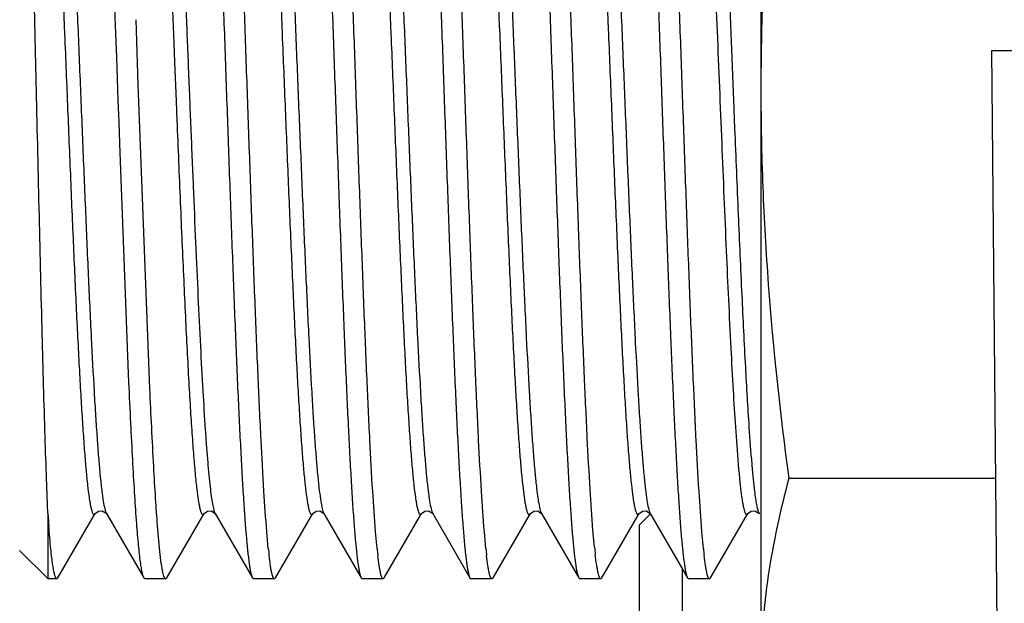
# Model space of a CAD drawing. Header units: inches. Extents: x 0 to 22, y 0 to 17.
# Tile 30 of 37: x 8.733 to 8.985, y 13.532 to 13.681. Entities that reach past the tile are written whole.
import ezdxf

# ---------------------------------------------------------------- set-up
doc = ezdxf.new("R2010")
doc.units = ezdxf.units.IN
doc.header["$LTSCALE"] = 1.21
doc.header["$MEASUREMENT"] = 0
doc.layers.get('0').update_dxf_attribs({"linetype": 'CONTINUOUS'})
doc.layers.add('DIMENSIONS', color=7, linetype='CONTINUOUS')
doc.styles.get("Standard").update_dxf_attribs({"font": 'txt', "width": 0.8})
doc.dimstyles.new('DIMSTYLE_2', dxfattribs={"dimtxt": 0.125, "dimasz": 0.18, "dimexe": 0.18, "dimexo": 0.0625, "dimgap": 0.09, "dimtad": 0, "dimtih": 1, "dimtoh": 1, "dimdec": 3, "dimzin": 4, "dimdsep": 46, "dimtxsty": 'STANDARD', "dimblk": '_FILLED', "dimblk1": '_FILLED', "dimblk2": '_FILLED', "dimcen": 0.09, "dimadec": 0, "dimazin": 0, "dimtp": 0.01, "dimtm": 0.01, "dimtfac": 1, "dimtdec": 3, "dimtofl": 0, "dimtmove": 0, "dimatfit": 3, "dimldrblk": '_FILLED', "dimfxl": 1, "dimtolj": 1, "dimtzin": 4, "dimarcsym": 0})

# ---------------------------------------------------------------- blocks, each defined once
blk = doc.blocks.new('_FILLED')
at = {"color": 0, "linetype": 'BYBLOCK'}
blk.add_solid([(0, 0), (-1, 0.1736111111), (-1, -0.1736111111)], dxfattribs=at)
blk = doc.blocks.new('*D22')
at = {"layer": 'DIMENSIONS', "color": 2, "linetype": 'CONTINUOUS'}
for p, q in [((7.636400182, 14.0692803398), (7.636400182, 14.4292803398)), ((8.942042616, 14.0692803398), (7.511400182, 14.0692803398)), ((8.942042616, 13.2932803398), (7.511400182, 13.2932803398)), ((7.636400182, 13.2932803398), (7.636400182, 12.9332803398))]:
    blk.add_line(p, q, dxfattribs=at)
at = {"layer": 'DIMENSIONS', "color": 2, "linetype": 'CONTINUOUS', "xscale": 0.18, "yscale": 0.18, "zscale": 0.18}
for p, rotation in [((7.636400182, 14.0692803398), 270), ((7.636400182, 13.2932803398), 90)]:
    blk.add_blockref('_FILLED', p, dxfattribs=dict(at, rotation=rotation))
at = {"layer": 'DIMENSIONS', "color": 2, "linetype": 'CONTINUOUS', "insert": (7.636400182, 13.7437803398), "char_height": 0.125, "width": 1.225, "attachment_point": 2, "line_spacing_factor": 0.9}
blk.add_mtext('.776{\\Ftxt.shx;\\W1.000000;\\H0.125000; }[19.71]', dxfattribs=at)

msp = doc.modelspace()

# ---------------------------------------------------------------- linework, layer by layer
at = {"color": 6, "linetype": 'CONTINUOUS'}
for p, q in [((8.922400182, 13.7851611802), (8.922400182, 13.4912803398)), ((8.9295299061, 13.5639760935), (8.9823540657, 13.5639760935)), ((8.891400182, 13.5520834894), (8.8942174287, 13.554900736)), ((8.891400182, 13.5015834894), (8.891400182, 13.5520834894)), ((8.902400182, 13.5015834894), (8.902400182, 13.5407123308))]:
    msp.add_line(p, q, dxfattribs=at)
at = {"color": 7, "linetype": 'CONTINUOUS'}
for p, q in [((8.7630643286, 13.6756029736), (8.7628678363, 13.6811191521)), ((8.76345734, 13.6645077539), (8.7630643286, 13.6756029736)), ((8.9845433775, 13.3131058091), (8.981400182, 13.6732803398)), ((8.981400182, 13.6732803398), (12.981400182, 13.6732803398)), ((8.7578564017, 13.671567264), (8.758051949, 13.6660426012)), ((8.758051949, 13.6660426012), (8.7582473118, 13.6605177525)), ((8.7638501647, 13.6534080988), (8.76345734, 13.6645077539)), ((8.7582473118, 13.6605177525), (8.7584428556, 13.6549931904)), ((8.7584428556, 13.6549931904), (8.758638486, 13.6494824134)), ((8.7664042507, 13.5869429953), (8.7638501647, 13.6534080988)), ((8.758638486, 13.6494824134), (8.7609847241, 13.5884842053)), ((8.740400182, 13.5382803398), (8.740400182, 13.5544505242)), ((8.7429435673, 13.5385140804), (8.7524617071, 13.5549645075)), ((8.7524617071, 13.5549645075), (8.7524773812, 13.5549922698)), ((8.75426585, 13.5556527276), (8.7552335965, 13.555065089)), ((8.7552335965, 13.555065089), (8.7553197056, 13.5549374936)), ((8.7553036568, 13.5549645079), (8.7553197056, 13.5549374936)), ((8.7553036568, 13.5549645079), (8.7648217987, 13.5385140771)), ((8.7707135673, 13.5385140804), (8.7802317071, 13.5549645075)), ((8.7802317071, 13.5549645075), (8.7802473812, 13.5549922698)), ((8.78203585, 13.5556527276), (8.7830035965, 13.555065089)), ((8.7830035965, 13.555065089), (8.7830897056, 13.5549374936)), ((8.7830736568, 13.5549645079), (8.7830897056, 13.5549374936)), ((8.7830736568, 13.5549645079), (8.7925917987, 13.5385140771)), ((8.7984835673, 13.5385140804), (8.8080017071, 13.5549645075)), ((8.8080017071, 13.5549645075), (8.8080173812, 13.5549922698)), ((8.80980585, 13.5556527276), (8.8107735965, 13.555065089)), ((8.8107735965, 13.555065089), (8.8108597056, 13.5549374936)), ((8.8108436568, 13.5549645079), (8.8108597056, 13.5549374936)), ((8.8108436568, 13.5549645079), (8.8203617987, 13.5385140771)), ((8.8262535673, 13.5385140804), (8.8357717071, 13.5549645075)), ((8.8357717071, 13.5549645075), (8.8357873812, 13.5549922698)), ((8.83757585, 13.5556527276), (8.8385435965, 13.555065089)), ((8.8385435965, 13.555065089), (8.8386297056, 13.5549374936)), ((8.8386136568, 13.5549645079), (8.8386297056, 13.5549374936)), ((8.8386136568, 13.5549645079), (8.8481317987, 13.5385140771)), ((8.8540235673, 13.5385140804), (8.8635417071, 13.5549645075)), ((8.8635417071, 13.5549645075), (8.8635573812, 13.5549922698)), ((8.86534585, 13.5556527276), (8.8663135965, 13.555065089)), ((8.8663135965, 13.555065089), (8.8663997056, 13.5549374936)), ((8.8663836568, 13.5549645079), (8.8663997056, 13.5549374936)), ((8.8663836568, 13.5549645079), (8.8759017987, 13.5385140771)), ((8.8817935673, 13.5385140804), (8.8913117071, 13.5549645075)), ((8.8913117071, 13.5549645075), (8.8913273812, 13.5549922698)), ((8.89311585, 13.5556527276), (8.8940835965, 13.555065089)), ((8.8940835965, 13.555065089), (8.8941697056, 13.5549374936)), ((8.8941536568, 13.5549645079), (8.9036717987, 13.5385140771)), ((8.8941536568, 13.5549645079), (8.8941697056, 13.5549374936)), ((8.9095635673, 13.5385140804), (8.9190817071, 13.5549645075)), ((8.9190817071, 13.5549645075), (8.9190973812, 13.5549922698)), ((8.92088585, 13.5556527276), (8.9218535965, 13.555065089)), ((8.9218535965, 13.555065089), (8.9219397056, 13.5549374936)), ((8.9219236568, 13.5549645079), (8.9219397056, 13.5549374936)), ((8.7689580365, 13.5452718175), (8.7683686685, 13.551799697)), ((8.796647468, 13.5460427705), (8.7962565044, 13.5503319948)), ((8.8244175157, 13.5460423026), (8.824026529, 13.550331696)), ((8.8521874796, 13.5460426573), (8.8517965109, 13.550331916)), ((8.8799273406, 13.5463410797), (8.8795345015, 13.5507227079)), ((8.9077275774, 13.546041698), (8.907336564, 13.5503312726)), ((8.73311742, 13.5455631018), (8.740400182, 13.5382803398)), ((8.7426732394, 13.5382803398), (8.740400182, 13.5382803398)), ((8.7429435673, 13.5385140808), (8.7426732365, 13.5382803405)), ((8.7648217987, 13.5385140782), (8.765092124, 13.5382803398)), ((8.7704432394, 13.5382803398), (8.7650921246, 13.5382803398)), ((8.7707135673, 13.5385140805), (8.770443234, 13.538280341)), ((8.7925917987, 13.5385140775), (8.7928621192, 13.538280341)), ((8.7982132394, 13.5382803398), (8.7928621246, 13.5382803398)), ((8.7984835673, 13.5385140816), (8.7982132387, 13.5382803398)), ((8.8203617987, 13.5385140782), (8.8206321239, 13.5382803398)), ((8.8259832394, 13.5382803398), (8.8206321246, 13.5382803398)), ((8.8262535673, 13.5385140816), (8.8259832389, 13.5382803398)), ((8.8481317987, 13.5385140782), (8.8484021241, 13.5382803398)), ((8.8537532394, 13.5382803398), (8.8484021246, 13.5382803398)), ((8.8540235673, 13.5385140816), (8.8537532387, 13.5382803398)), ((8.8759017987, 13.5385140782), (8.8761721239, 13.5382803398)), ((8.8815232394, 13.5382803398), (8.8761721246, 13.5382803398)), ((8.8817935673, 13.5385140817), (8.8815232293, 13.53828034)), ((8.9036717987, 13.5385140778), (8.9039421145, 13.53828034)), ((8.9092932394, 13.5382803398), (8.9039421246, 13.5382803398)), ((8.9095635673, 13.5385140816), (8.9092932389, 13.5382803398))]:
    msp.add_line(p, q, dxfattribs=at)
at = {"color": 9, "linetype": 'CONTINUOUS'}
for p, q in [((8.7724931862, 13.6751706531), (8.7726947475, 13.6702377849)), ((8.7726947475, 13.6702377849), (8.7730978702, 13.6603389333)), ((8.7730978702, 13.6603389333), (8.7732994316, 13.655393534)), ((8.9154950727, 13.6582986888), (8.9156979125, 13.6533275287)), ((8.7551631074, 13.5552620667), (8.7553036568, 13.5549645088)), ((8.8107031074, 13.5552620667), (8.8108436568, 13.5549645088)), ((8.8384731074, 13.5552620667), (8.8386136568, 13.5549645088)), ((8.8662431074, 13.5552620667), (8.8663836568, 13.5549645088)), ((8.9189275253, 13.554764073), (8.9190817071, 13.5549645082)), ((8.9217831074, 13.5552620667), (8.9219236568, 13.5549645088))]:
    msp.add_line(p, q, dxfattribs=at)
at = {"color": 7, "linetype": 'CONTINUOUS'}
for points in [[(8.7524773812, 13.5549922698), (8.753327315, 13.5556030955), (8.75426585, 13.5556527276)], [(8.7802473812, 13.5549922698), (8.781097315, 13.5556030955), (8.78203585, 13.5556527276)], [(8.8080173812, 13.5549922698), (8.808867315, 13.5556030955), (8.80980585, 13.5556527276)], [(8.8357873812, 13.5549922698), (8.836637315, 13.5556030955), (8.83757585, 13.5556527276)], [(8.8635573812, 13.5549922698), (8.864407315, 13.5556030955), (8.86534585, 13.5556527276)], [(8.8913273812, 13.5549922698), (8.892177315, 13.5556030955), (8.89311585, 13.5556527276)], [(8.9190973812, 13.5549922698), (8.919947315, 13.5556030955), (8.92088585, 13.5556527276)]]:
    msp.add_lwpolyline(points, dxfattribs=at)
for centre, radius, start, end in [((9.1571573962, 13.5843224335), 0.4178264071, 184.0997785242, 184.455163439), ((8.9234846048, 13.5588853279), 0.1274856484, 185.7816278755, 186.5965872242), ((8.9512443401, 13.5588841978), 0.1274753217, 185.7817986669, 186.5967450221), ((8.9790220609, 13.558885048), 0.1274830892, 185.7816690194, 186.5966271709), ((9.014609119, 13.5597341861), 0.1353460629, 185.6789710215, 186.4654339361), ((9.0345420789, 13.5588828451), 0.1274629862, 185.7820221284, 186.5969197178)]:
    msp.add_arc(centre, radius, start, end, dxfattribs=at)
for points, knots in [([(8.7962565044, 13.5503319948), (8.7959728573, 13.5537687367), (8.7954456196, 13.5615742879), (8.7947390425, 13.5745601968), (8.7940274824, 13.589951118), (8.793312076, 13.6073298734), (8.792594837, 13.6262255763), (8.7918764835, 13.6461259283), (8.7911576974, 13.6664913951), (8.7904389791, 13.6867697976), (8.7897209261, 13.7064113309), (8.7890040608, 13.72488346), (8.7883907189, 13.7393146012), (8.7878917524, 13.7499018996), (8.787529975, 13.7569957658), (8.7871687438, 13.7634533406), (8.7868082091, 13.7692308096), (8.7864488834, 13.7742890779), (8.786090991, 13.7785938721), (8.7857793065, 13.781695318), (8.7855226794, 13.7837769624), (8.7853428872, 13.7850346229), (8.7851639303, 13.7860857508), (8.7849866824, 13.7869299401), (8.7848113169, 13.787565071), (8.7846750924, 13.7879143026), (8.7845985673, 13.7880465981)], [0, 0, 0, 0, 0.043449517, 0.0985641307, 0.1638612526, 0.2375773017, 0.3177182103, 0.4021145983, 0.4884811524, 0.5744789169, 0.6577789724, 0.7361258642, 0.807399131, 0.8397718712, 0.8696715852, 0.8968963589, 0.9212628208, 0.942607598, 0.9607888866, 0.9756883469, 0.9818777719, 0.9872148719, 0.9916937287, 0.9953121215, 0.9980743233, 1, 1, 1, 1]), ([(8.824026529, 13.550331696), (8.8237428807, 13.5537684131), (8.8232156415, 13.5615739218), (8.8225090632, 13.5745597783), (8.8217975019, 13.5899506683), (8.8210820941, 13.6073294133), (8.8203648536, 13.6262251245), (8.8196464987, 13.6461255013), (8.818927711, 13.6664910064), (8.8182089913, 13.6867694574), (8.8174909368, 13.7064110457), (8.81677407, 13.7248832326), (8.8161607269, 13.739314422), (8.8156617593, 13.7499017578), (8.8152999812, 13.75699565), (8.8149387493, 13.7634532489), (8.8145782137, 13.7692307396), (8.8142188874, 13.7742890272), (8.8138609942, 13.7785938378), (8.813549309, 13.7816952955), (8.8132926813, 13.7837769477), (8.8131128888, 13.7850346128), (8.8129339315, 13.7860857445), (8.8127566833, 13.7869299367), (8.8125813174, 13.7875650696), (8.8124450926, 13.7879143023), (8.8123685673, 13.7880465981)], [0, 0, 0, 0, 0.0434491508, 0.098563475, 0.163860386, 0.2375763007, 0.3177171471, 0.4021135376, 0.4884801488, 0.5744780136, 0.6577782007, 0.736125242, 0.8073986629, 0.8397714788, 0.8696712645, 0.8968961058, 0.9212626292, 0.9426074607, 0.9607887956, 0.9756882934, 0.9818777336, 0.9872148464, 0.9916937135, 0.9953121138, 0.9980743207, 1, 1, 1, 1]), ([(8.8517965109, 13.550331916), (8.8515128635, 13.5537686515), (8.8509856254, 13.5615741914), (8.8502790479, 13.5745600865), (8.8495674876, 13.5899509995), (8.8488520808, 13.6073297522), (8.8481348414, 13.6262254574), (8.8474164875, 13.646125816), (8.8466977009, 13.6664912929), (8.8459789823, 13.6867697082), (8.8452609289, 13.706411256), (8.8445440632, 13.7248834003), (8.843930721, 13.7393145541), (8.8434317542, 13.7499018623), (8.8430699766, 13.7569957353), (8.8427087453, 13.7634533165), (8.8423482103, 13.7692307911), (8.8419888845, 13.7742890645), (8.8416309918, 13.778593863), (8.8413193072, 13.7816953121), (8.8410626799, 13.7837769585), (8.8408828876, 13.7850346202), (8.8407039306, 13.7860857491), (8.8405266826, 13.7869299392), (8.8403513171, 13.7875650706), (8.8402150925, 13.7879143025), (8.8401385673, 13.7880465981)], [0, 0, 0, 0, 0.0434494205, 0.0985639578, 0.1638610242, 0.237577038, 0.3177179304, 0.4021143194, 0.4884808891, 0.57447868, 0.6577787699, 0.7361257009, 0.807399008, 0.839771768, 0.8696715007, 0.8968962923, 0.9212627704, 0.9426075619, 0.9607888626, 0.9756883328, 0.9818777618, 0.9872148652, 0.9916937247, 0.9953121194, 0.9980743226, 1, 1, 1, 1]), ([(8.8795345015, 13.5507227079), (8.8792525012, 13.5541915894), (8.87872713, 13.5620517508), (8.8780221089, 13.5751053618), (8.8773122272, 13.5905361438), (8.8765986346, 13.6079281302), (8.8758832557, 13.6268126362), (8.8751667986, 13.6466804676), (8.8744499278, 13.6669959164), (8.8737331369, 13.687211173), (8.8730170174, 13.7067811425), (8.8723020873, 13.7251781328), (8.871690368, 13.7395465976), (8.871192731, 13.7500855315), (8.870831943, 13.7571457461), (8.8704716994, 13.763572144), (8.8701121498, 13.7693213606), (8.8697538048, 13.7743547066), (8.8693968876, 13.778638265), (8.8690860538, 13.7817244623), (8.8688301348, 13.7837959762), (8.8686508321, 13.7850476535), (8.8684723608, 13.7860939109), (8.8682955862, 13.7869343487), (8.8681206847, 13.7875668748), (8.8679848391, 13.7879147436), (8.8679085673, 13.7880465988)], [0, 0, 0, 0, 0.0439237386, 0.0994132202, 0.1649835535, 0.2388733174, 0.3190946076, 0.4034877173, 0.48977991, 0.5756470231, 0.6587764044, 0.7369295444, 0.8080028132, 0.8402782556, 0.8700849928, 0.8972228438, 0.9215100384, 0.9427846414, 0.9609061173, 0.9757572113, 0.981927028, 0.9872476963, 0.9917133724, 0.9953218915, 0.9980775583, 1, 1, 1, 1]), ([(8.907336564, 13.5503312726), (8.9070529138, 13.5537679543), (8.9065256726, 13.561573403), (8.9058190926, 13.5745591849), (8.9051075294, 13.589950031), (8.9043921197, 13.607328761), (8.9036748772, 13.6262244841), (8.9029565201, 13.6461248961), (8.9022377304, 13.6664904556), (8.9015190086, 13.6867689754), (8.900800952, 13.7064106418), (8.9000840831, 13.7248829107), (8.8994707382, 13.7393141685), (8.8989717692, 13.7499015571), (8.89860999, 13.756995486), (8.898248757, 13.7634531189), (8.8978882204, 13.7692306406), (8.8975288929, 13.7742889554), (8.8971709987, 13.7785937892), (8.8968593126, 13.7816952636), (8.8966026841, 13.7837769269), (8.896422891, 13.7850345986), (8.8962439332, 13.7860857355), (8.8960666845, 13.7869299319), (8.8958913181, 13.7875650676), (8.8957550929, 13.7879143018), (8.8956785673, 13.7880465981)], [0, 0, 0, 0, 0.0434486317, 0.0985625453, 0.1638591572, 0.2375748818, 0.3177156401, 0.4021120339, 0.4884787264, 0.5744767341, 0.6577771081, 0.7361243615, 0.8073980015, 0.8397709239, 0.8696708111, 0.8968957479, 0.9212623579, 0.9426072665, 0.9607886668, 0.9756882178, 0.9818776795, 0.9872148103, 0.9916936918, 0.9953121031, 0.9980743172, 1, 1, 1, 1]), ([(8.7374398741, 13.6632803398), (8.737287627, 13.6699113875), (8.7369867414, 13.682968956), (8.7365312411, 13.7020724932), (8.7360748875, 13.7200431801), (8.7356186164, 13.7363837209), (8.7351628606, 13.7506362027), (8.734765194, 13.7610178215), (8.7344338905, 13.767979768), (8.7342028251, 13.7721014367), (8.7339730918, 13.7754426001), (8.7337995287, 13.7774049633), (8.7337054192, 13.7782503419)], [0, 0, 0, 0, 0.1729662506, 0.3405982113, 0.4983126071, 0.6417464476, 0.7668826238, 0.8701699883, 0.9126661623, 0.9486367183, 0.9778185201, 1, 1, 1, 1]), ([(8.753163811, 13.776229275), (8.7533859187, 13.7735382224), (8.7538083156, 13.7675387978), (8.7543815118, 13.7576719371), (8.7549578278, 13.7461454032), (8.7557627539, 13.7280694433), (8.756734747, 13.7030472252), (8.7574733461, 13.6823771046), (8.7578564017, 13.671567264)], [0, 0, 0, 0, 0.0773157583, 0.1721980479, 0.282994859, 0.4077678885, 0.6902841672, 1, 1, 1, 1]), ([(8.7809647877, 13.7758511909), (8.7812468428, 13.7723833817), (8.7817722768, 13.7645250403), (8.7824773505, 13.7514736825), (8.7831872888, 13.7360442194), (8.7839009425, 13.7186526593), (8.784616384, 13.6997677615), (8.785332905, 13.6798988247), (8.7860498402, 13.6595816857), (8.7867666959, 13.6393643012), (8.7874828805, 13.6197919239), (8.7881978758, 13.6013924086), (8.7888096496, 13.5870218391), (8.7893073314, 13.5764812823), (8.7896681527, 13.5694199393), (8.7900284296, 13.5629924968), (8.7903880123, 13.5572423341), (8.7907463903, 13.5522081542), (8.7911033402, 13.5479238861), (8.7914142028, 13.5448371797), (8.7916701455, 13.5427653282), (8.7918494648, 13.5415134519), (8.7920279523, 13.5404670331), (8.7922047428, 13.5396264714), (8.79237966, 13.5389938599), (8.7925155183, 13.5386459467), (8.7925917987, 13.5385140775)], [0, 0, 0, 0, 0.0439078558, 0.0993847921, 0.1649459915, 0.2388299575, 0.3190485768, 0.4034418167, 0.4897365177, 0.5756080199, 0.658743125, 0.7369027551, 0.8079827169, 0.8402614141, 0.8700712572, 0.8972120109, 0.92150185, 0.9427787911, 0.9609022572, 0.9757549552, 0.9819254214, 0.9872466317, 0.9917127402, 0.9953215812, 0.9980774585, 1, 1, 1, 1]), ([(8.8087038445, 13.7762288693), (8.8089874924, 13.7727921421), (8.8095147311, 13.7649866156), (8.810221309, 13.7520007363), (8.81093287, 13.7366098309), (8.8116482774, 13.719231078), (8.8123655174, 13.7003353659), (8.8130838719, 13.6804349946), (8.8138026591, 13.6600695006), (8.8145213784, 13.6397910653), (8.8152394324, 13.6201494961), (8.8159562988, 13.6016773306), (8.8165696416, 13.5872461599), (8.8170686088, 13.5766588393), (8.8174303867, 13.5695649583), (8.8177916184, 13.5631073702), (8.8181521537, 13.5573298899), (8.8185114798, 13.5522716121), (8.8188693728, 13.5479668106), (8.8191810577, 13.5448653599), (8.8194376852, 13.542783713), (8.8196174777, 13.5415260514), (8.8197964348, 13.5404749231), (8.819973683, 13.539630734), (8.8201490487, 13.5389956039), (8.8202852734, 13.5386463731), (8.8203617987, 13.5385140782)], [0, 0, 0, 0, 0.0434492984, 0.0985637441, 0.1638607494, 0.2375767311, 0.3177176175, 0.4021140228, 0.4884806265, 0.5744784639, 0.6577786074, 0.7361255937, 0.8073989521, 0.8397717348, 0.8696714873, 0.8968962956, 0.9212627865, 0.9426075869, 0.9607888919, 0.9756883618, 0.9818777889, 0.9872148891, 0.9916937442, 0.9953121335, 0.99807433, 1, 1, 1, 1]), ([(8.8364738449, 13.7762288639), (8.8367574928, 13.7727921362), (8.8372847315, 13.7649866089), (8.8379913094, 13.7520007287), (8.8387028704, 13.7366098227), (8.8394182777, 13.7192310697), (8.8401355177, 13.7003353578), (8.8408538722, 13.680434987), (8.8415726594, 13.6600694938), (8.8422913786, 13.6397910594), (8.8430094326, 13.6201494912), (8.8437262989, 13.6016773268), (8.8443396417, 13.5872461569), (8.8448386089, 13.5766588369), (8.8452003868, 13.5695649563), (8.8455616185, 13.5631073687), (8.8459221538, 13.5573298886), (8.8462814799, 13.5522716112), (8.8466393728, 13.54796681), (8.8469510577, 13.5448653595), (8.8472076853, 13.5427837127), (8.8473874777, 13.5415260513), (8.8475664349, 13.540474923), (8.847743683, 13.5396307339), (8.8479190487, 13.5389956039), (8.8480552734, 13.5386463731), (8.8481317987, 13.5385140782)], [0, 0, 0, 0, 0.043449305, 0.0985637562, 0.1638607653, 0.2375767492, 0.3177176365, 0.4021140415, 0.4884806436, 0.5744784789, 0.6577786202, 0.7361256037, 0.8073989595, 0.8397717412, 0.8696714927, 0.8968962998, 0.9212627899, 0.9426075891, 0.9607888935, 0.9756883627, 0.9818777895, 0.9872148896, 0.9916937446, 0.9953121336, 0.9980743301, 1, 1, 1, 1]), ([(8.8642438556, 13.776228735), (8.8645275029, 13.7727919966), (8.865054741, 13.764986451), (8.8657613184, 13.7520005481), (8.8664728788, 13.7366096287), (8.8671882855, 13.7192308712), (8.8679055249, 13.7003351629), (8.8686238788, 13.6804348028), (8.8693426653, 13.660069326), (8.8700613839, 13.6397909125), (8.8707794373, 13.620149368), (8.8714963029, 13.6016772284), (8.8721096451, 13.5872460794), (8.8726086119, 13.5766587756), (8.8729703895, 13.5695649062), (8.8733316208, 13.563107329), (8.8736921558, 13.5573298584), (8.8740514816, 13.5522715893), (8.8744093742, 13.5479667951), (8.8747210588, 13.5448653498), (8.8749776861, 13.5427837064), (8.8751574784, 13.5415260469), (8.8753364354, 13.5404749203), (8.8755136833, 13.5396307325), (8.8756890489, 13.5389956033), (8.8758252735, 13.5386463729), (8.8759017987, 13.5385140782)], [0, 0, 0, 0, 0.0434494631, 0.0985640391, 0.1638611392, 0.237577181, 0.3177180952, 0.4021144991, 0.4884810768, 0.5744788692, 0.657778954, 0.736125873, 0.8073991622, 0.839771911, 0.8696716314, 0.8968964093, 0.9212628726, 0.9426076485, 0.9607889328, 0.9756883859, 0.9818778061, 0.9872149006, 0.9916937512, 0.9953121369, 0.9980743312, 1, 1, 1, 1]), ([(8.8921289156, 13.7747965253), (8.8924067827, 13.7712461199), (8.8929272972, 13.7632478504), (8.8936282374, 13.7500237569), (8.8943337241, 13.7344942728), (8.8950425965, 13.7170720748), (8.8957531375, 13.6982200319), (8.8964646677, 13.6784392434), (8.8971765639, 13.6582554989), (8.8978883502, 13.6382053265), (8.89859945, 13.6188216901), (8.8993093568, 13.6006198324), (8.8999168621, 13.5864138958), (8.9004110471, 13.5760002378), (8.9007692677, 13.5690271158), (8.9011269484, 13.5626813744), (8.9014839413, 13.5570052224), (8.9018397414, 13.5520363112), (8.9021941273, 13.5478076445), (8.9025027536, 13.5447608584), (8.9027568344, 13.5427155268), (8.9029348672, 13.5414793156), (8.9031120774, 13.5404456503), (8.9032876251, 13.5396149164), (8.9034613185, 13.5389891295), (8.9035961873, 13.5386447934), (8.9036717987, 13.5385140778)], [0, 0, 0, 0, 0.0451436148, 0.1015959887, 0.1678669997, 0.2422013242, 0.3226273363, 0.407010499, 0.4931105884, 0.5786415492, 0.6613325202, 0.7389884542, 0.8095488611, 0.8415749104, 0.8711433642, 0.8980585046, 0.9221426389, 0.9432375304, 0.9612058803, 0.9759331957, 0.9820528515, 0.9873314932, 0.9917634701, 0.9953467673, 0.9980857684, 1, 1, 1, 1]), ([(8.740400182, 13.5544505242), (8.7402652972, 13.5575280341), (8.740004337, 13.5642421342), (8.7394925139, 13.5796521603), (8.7388776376, 13.6020717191), (8.7381633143, 13.6316344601), (8.7376873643, 13.652501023), (8.7374398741, 13.6632803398)], [0, 0, 0, 0, 0.0848835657, 0.1851475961, 0.42486323, 0.7028928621, 1, 1, 1, 1]), ([(8.7609847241, 13.5884842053), (8.7611378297, 13.5850147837), (8.7614404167, 13.5784098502), (8.7619142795, 13.5690413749), (8.7623867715, 13.560781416), (8.7627955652, 13.5546373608), (8.7631294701, 13.5503487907), (8.7633672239, 13.5476239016), (8.7636042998, 13.5452392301), (8.7638405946, 13.5432017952), (8.7640750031, 13.5415168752), (8.7643078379, 13.5401897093), (8.7645121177, 13.539309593), (8.7646864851, 13.5387918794), (8.7647750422, 13.5385949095), (8.7648217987, 13.5385140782)], [0, 0, 0, 0, 0.2076015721, 0.3952515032, 0.5607540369, 0.7021797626, 0.7633410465, 0.8178947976, 0.8656881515, 0.9065919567, 0.9405042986, 0.9673582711, 0.9871430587, 0.9944177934, 1, 1, 1, 1]), ([(8.7683686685, 13.551799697), (8.7681874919, 13.554117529), (8.7678369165, 13.5591842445), (8.7671487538, 13.5708972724), (8.766701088, 13.5802951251), (8.7664042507, 13.5869429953)], [0, 0, 0, 0, 0.1981484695, 0.4328459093, 1, 1, 1, 1]), ([(8.7426732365, 13.5382803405), (8.7425605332, 13.5382803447), (8.7424010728, 13.5384912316), (8.7422678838, 13.5387913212), (8.742137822, 13.5391773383), (8.7420116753, 13.5396616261), (8.7418830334, 13.5402550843), (8.7417545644, 13.5409536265), (8.7415717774, 13.54209458), (8.7413490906, 13.5437824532), (8.7410931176, 13.546117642), (8.7408362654, 13.5488577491), (8.7406751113, 13.5508194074), (8.7405934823, 13.5518661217)], [0, 0, 0, 0, 0.0243811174, 0.0459926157, 0.0747988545, 0.1110136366, 0.1547229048, 0.2059548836, 0.2647060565, 0.404651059, 0.574212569, 0.772876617, 1, 1, 1, 1]), ([(8.770443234, 13.538280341), (8.7703712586, 13.538280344), (8.7702569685, 13.538374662), (8.7701544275, 13.5385396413), (8.7700168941, 13.5388319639), (8.7698598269, 13.5393369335), (8.7696788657, 13.5401085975), (8.7694976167, 13.5410960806), (8.7692327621, 13.5428380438), (8.7690669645, 13.5442559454), (8.7689580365, 13.5452718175)], [0, 0, 0, 0, 0.0297691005, 0.0526731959, 0.0821751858, 0.1622479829, 0.2713262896, 0.4097204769, 0.5774259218, 1, 1, 1, 1]), ([(8.7982132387, 13.5382803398), (8.7981481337, 13.53828034), (8.7980434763, 13.5383579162), (8.7979470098, 13.538500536), (8.7978205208, 13.5387486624), (8.7976751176, 13.5391790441), (8.7975081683, 13.5398365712), (8.7973408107, 13.5406782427), (8.7970964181, 13.5421633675), (8.7969434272, 13.5433731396), (8.7968429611, 13.544240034)], [0, 0, 0, 0, 0.0314191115, 0.0547812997, 0.0845640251, 0.1648206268, 0.2737348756, 0.4117197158, 0.5788440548, 1, 1, 1, 1]), ([(8.8259832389, 13.5382803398), (8.8259181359, 13.5382803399), (8.8258134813, 13.5383579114), (8.8257170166, 13.5385005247), (8.8255905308, 13.5387486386), (8.8254451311, 13.5391789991), (8.8252781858, 13.5398364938), (8.8251108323, 13.540678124), (8.8248664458, 13.542163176), (8.8247134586, 13.5433728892), (8.824612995, 13.5442397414)], [0, 0, 0, 0, 0.0314196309, 0.0547819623, 0.0845647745, 0.1648214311, 0.2737356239, 0.4117203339, 0.5788444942, 1, 1, 1, 1]), ([(8.8537532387, 13.5382803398), (8.8536881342, 13.53828034), (8.8535834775, 13.538357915), (8.8534870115, 13.5385005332), (8.8533605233, 13.5387486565), (8.853215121, 13.5391790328), (8.8530481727, 13.5398365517), (8.8528808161, 13.5406782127), (8.8526364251, 13.542163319), (8.8524834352, 13.5433730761), (8.8523829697, 13.5442399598)], [0, 0, 0, 0, 0.0314192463, 0.0547814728, 0.0845642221, 0.1648208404, 0.2737350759, 0.4117198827, 0.5788441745, 1, 1, 1, 1]), ([(8.8815232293, 13.53828034), (8.8814564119, 13.5382803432), (8.8813493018, 13.5383619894), (8.8812512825, 13.5385101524), (8.8811220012, 13.5387691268), (8.8809736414, 13.5392178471), (8.8808031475, 13.5399034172), (8.8806322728, 13.5407809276), (8.8803826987, 13.5423292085), (8.8802264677, 13.5435901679), (8.8801238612, 13.5444937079)], [0, 0, 0, 0, 0.0309747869, 0.0542115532, 0.0839166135, 0.1641199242, 0.2730754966, 0.4111690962, 0.5784505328, 1, 1, 1, 1]), ([(8.9092932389, 13.5382803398), (8.9092281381, 13.5382803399), (8.9091234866, 13.5383579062), (8.909027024, 13.5385005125), (8.9089005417, 13.5387486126), (8.9087551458, 13.5391789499), (8.9085882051, 13.5398364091), (8.9084208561, 13.5406779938), (8.9081764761, 13.5421629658), (8.9080234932, 13.543372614), (8.9079230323, 13.5442394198)], [0, 0, 0, 0, 0.0314202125, 0.0547827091, 0.084565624, 0.164822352, 0.2737364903, 0.4117210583, 0.5788450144, 1, 1, 1, 1])]:
    msp.add_open_spline(points, degree=3, knots=knots, dxfattribs=at)
at = {"color": 9, "linetype": 'CONTINUOUS'}
for points, knots in [([(8.7431955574, 13.7659476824), (8.7433351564, 13.7648309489), (8.7436042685, 13.7623587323), (8.7441339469, 13.7565057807), (8.7447677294, 13.7475773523), (8.7454950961, 13.7351207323), (8.7462264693, 13.7206121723), (8.7469612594, 13.7044660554), (8.7476975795, 13.6871433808), (8.74843477, 13.6691390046), (8.7491721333, 13.6509672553), (8.7499091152, 13.6331472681), (8.7506449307, 13.6161880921), (8.7513789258, 13.6005741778), (8.7520103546, 13.5886111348), (8.7525264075, 13.5800448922), (8.7528969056, 13.574482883), (8.7532663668, 13.5695560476), (8.7536346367, 13.5652996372), (8.753999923, 13.5617433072), (8.7543628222, 13.558912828), (8.7546804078, 13.5570178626), (8.7549517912, 13.5558847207), (8.7550895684, 13.5554463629), (8.7551631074, 13.5552620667)], [0, 0, 0, 0, 0.0159929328, 0.0353350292, 0.0835115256, 0.1431807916, 0.2126512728, 0.2899463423, 0.3728634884, 0.4590384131, 0.546013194, 0.6313069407, 0.7124870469, 0.7872391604, 0.8534340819, 0.8827234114, 0.9091904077, 0.9326480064, 0.9529317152, 0.9699016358, 0.9834454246, 0.993484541, 0.9971802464, 1, 1, 1, 1]), ([(8.7987355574, 13.7659476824), (8.7988751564, 13.7648309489), (8.7991442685, 13.7623587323), (8.7996739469, 13.7565057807), (8.8003077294, 13.7475773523), (8.8010350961, 13.7351207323), (8.8017664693, 13.7206121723), (8.8025012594, 13.7044660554), (8.8032375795, 13.6871433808), (8.80397477, 13.6691390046), (8.8047121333, 13.6509672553), (8.8054491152, 13.6331472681), (8.8061849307, 13.6161880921), (8.8069189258, 13.6005741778), (8.8075503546, 13.5886111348), (8.8080664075, 13.5800448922), (8.8084369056, 13.574482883), (8.8088063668, 13.5695560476), (8.8091746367, 13.5652996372), (8.809539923, 13.5617433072), (8.8099028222, 13.558912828), (8.8102204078, 13.5570178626), (8.8104917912, 13.5558847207), (8.8106295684, 13.5554463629), (8.8107031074, 13.5552620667)], [0, 0, 0, 0, 0.0159929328, 0.0353350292, 0.0835115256, 0.1431807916, 0.2126512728, 0.2899463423, 0.3728634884, 0.4590384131, 0.546013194, 0.6313069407, 0.7124870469, 0.7872391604, 0.8534340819, 0.8827234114, 0.9091904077, 0.9326480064, 0.9529317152, 0.9699016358, 0.9834454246, 0.993484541, 0.9971802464, 1, 1, 1, 1]), ([(8.8265055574, 13.7659476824), (8.8266451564, 13.7648309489), (8.8269142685, 13.7623587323), (8.8274439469, 13.7565057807), (8.8280777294, 13.7475773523), (8.8288050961, 13.7351207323), (8.8295364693, 13.7206121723), (8.8302712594, 13.7044660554), (8.8310075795, 13.6871433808), (8.83174477, 13.6691390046), (8.8324821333, 13.6509672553), (8.8332191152, 13.6331472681), (8.8339549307, 13.6161880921), (8.8346889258, 13.6005741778), (8.8353203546, 13.5886111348), (8.8358364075, 13.5800448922), (8.8362069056, 13.574482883), (8.8365763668, 13.5695560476), (8.8369446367, 13.5652996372), (8.837309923, 13.5617433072), (8.8376728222, 13.558912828), (8.8379904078, 13.5570178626), (8.8382617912, 13.5558847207), (8.8383995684, 13.5554463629), (8.8384731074, 13.5552620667)], [0, 0, 0, 0, 0.0159929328, 0.0353350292, 0.0835115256, 0.1431807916, 0.2126512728, 0.2899463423, 0.3728634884, 0.4590384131, 0.546013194, 0.6313069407, 0.7124870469, 0.7872391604, 0.8534340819, 0.8827234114, 0.9091904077, 0.9326480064, 0.9529317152, 0.9699016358, 0.9834454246, 0.993484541, 0.9971802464, 1, 1, 1, 1]), ([(8.8542755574, 13.7659476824), (8.8544151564, 13.7648309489), (8.8546842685, 13.7623587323), (8.8552139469, 13.7565057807), (8.8558477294, 13.7475773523), (8.8565750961, 13.7351207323), (8.8573064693, 13.7206121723), (8.8580412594, 13.7044660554), (8.8587775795, 13.6871433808), (8.85951477, 13.6691390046), (8.8602521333, 13.6509672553), (8.8609891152, 13.6331472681), (8.8617249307, 13.6161880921), (8.8624589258, 13.6005741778), (8.8630903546, 13.5886111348), (8.8636064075, 13.5800448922), (8.8639769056, 13.574482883), (8.8643463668, 13.5695560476), (8.8647146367, 13.5652996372), (8.865079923, 13.5617433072), (8.8654428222, 13.558912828), (8.8657604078, 13.5570178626), (8.8660317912, 13.5558847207), (8.8661695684, 13.5554463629), (8.8662431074, 13.5552620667)], [0, 0, 0, 0, 0.0159929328, 0.0353350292, 0.0835115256, 0.1431807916, 0.2126512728, 0.2899463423, 0.3728634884, 0.4590384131, 0.546013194, 0.6313069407, 0.7124870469, 0.7872391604, 0.8534340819, 0.8827234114, 0.9091904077, 0.9326480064, 0.9529317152, 0.9699016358, 0.9834454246, 0.993484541, 0.9971802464, 1, 1, 1, 1]), ([(8.9098155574, 13.7659476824), (8.9099473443, 13.7648934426), (8.9102022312, 13.7625695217), (8.9107043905, 13.7570991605), (8.9113067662, 13.7487954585), (8.9119981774, 13.7372330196), (8.9126932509, 13.7237672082), (8.9133914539, 13.7087445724), (8.9143417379, 13.6867478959), (8.9150264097, 13.6698007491), (8.9154950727, 13.6582986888)], [0, 0, 0, 0, 0.0295634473, 0.0650459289, 0.1528535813, 0.2612113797, 0.3873533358, 0.5280466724, 0.6796796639, 1, 1, 1, 1]), ([(8.7399342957, 13.7642175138), (8.7400790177, 13.7629067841), (8.740359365, 13.76003033), (8.7409113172, 13.753313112), (8.7415741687, 13.7432221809), (8.7423361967, 13.7293156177), (8.7434009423, 13.7070936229), (8.7444006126, 13.6831547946), (8.7454119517, 13.6582517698), (8.7461824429, 13.6394148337), (8.7468345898, 13.62408414), (8.7473632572, 13.6123399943), (8.7477526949, 13.6040851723), (8.748141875, 13.5962944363), (8.7485307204, 13.5890288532), (8.7489191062, 13.5823453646), (8.7493068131, 13.5762963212), (8.7496936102, 13.5709290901), (8.7500787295, 13.5662855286), (8.7504619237, 13.5624018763), (8.7507967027, 13.5596564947), (8.7510744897, 13.5578644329), (8.7512668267, 13.5568263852), (8.7514571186, 13.5559950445), (8.7516458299, 13.5553731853), (8.7518128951, 13.5549845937), (8.7519590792, 13.5547889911), (8.7520594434, 13.5547086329), (8.7521709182, 13.5546862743), (8.7522787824, 13.554731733), (8.752376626, 13.5548291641), (8.7524328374, 13.5549146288), (8.7524617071, 13.5549645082)], [0, 0, 0, 0, 0.018789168, 0.0411755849, 0.0960296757, 0.1628699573, 0.239616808, 0.4130165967, 0.5042533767, 0.5947353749, 0.6816353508, 0.7228870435, 0.762238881, 0.7993832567, 0.8340300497, 0.8659089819, 0.8947718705, 0.920394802, 0.9425803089, 0.9611597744, 0.9759967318, 0.9819798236, 0.9869947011, 0.9910388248, 0.9941184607, 0.9962610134, 0.9970096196, 0.9975820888, 0.9980539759, 0.9985494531, 0.9991788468, 1, 1, 1, 1]), ([(8.7954742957, 13.7642175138), (8.7956190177, 13.7629067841), (8.795899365, 13.76003033), (8.7964513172, 13.753313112), (8.7971141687, 13.7432221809), (8.7978761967, 13.7293156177), (8.7989409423, 13.7070936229), (8.7999406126, 13.6831547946), (8.8009519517, 13.6582517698), (8.8017224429, 13.6394148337), (8.8023745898, 13.62408414), (8.8029032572, 13.6123399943), (8.8032926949, 13.6040851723), (8.803681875, 13.5962944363), (8.8040707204, 13.5890288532), (8.8044591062, 13.5823453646), (8.8048468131, 13.5762963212), (8.8052336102, 13.5709290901), (8.8056187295, 13.5662855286), (8.8060019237, 13.5624018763), (8.8063367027, 13.5596564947), (8.8066144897, 13.5578644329), (8.8068068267, 13.5568263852), (8.8069971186, 13.5559950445), (8.8071858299, 13.5553731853), (8.8073528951, 13.5549845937), (8.8074990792, 13.5547889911), (8.8075994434, 13.5547086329), (8.8077109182, 13.5546862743), (8.8078187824, 13.554731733), (8.807916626, 13.5548291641), (8.8079728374, 13.5549146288), (8.8080017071, 13.5549645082)], [0, 0, 0, 0, 0.018789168, 0.0411755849, 0.0960296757, 0.1628699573, 0.239616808, 0.4130165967, 0.5042533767, 0.5947353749, 0.6816353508, 0.7228870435, 0.762238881, 0.7993832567, 0.8340300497, 0.8659089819, 0.8947718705, 0.920394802, 0.9425803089, 0.9611597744, 0.9759967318, 0.9819798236, 0.9869947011, 0.9910388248, 0.9941184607, 0.9962610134, 0.9970096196, 0.9975820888, 0.9980539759, 0.9985494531, 0.9991788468, 1, 1, 1, 1]), ([(8.8232442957, 13.7642175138), (8.8233890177, 13.7629067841), (8.823669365, 13.76003033), (8.8242213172, 13.753313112), (8.8248841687, 13.7432221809), (8.8256461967, 13.7293156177), (8.8267109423, 13.7070936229), (8.8277106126, 13.6831547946), (8.8287219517, 13.6582517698), (8.8294924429, 13.6394148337), (8.8301445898, 13.62408414), (8.8306732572, 13.6123399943), (8.8310626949, 13.6040851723), (8.831451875, 13.5962944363), (8.8318407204, 13.5890288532), (8.8322291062, 13.5823453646), (8.8326168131, 13.5762963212), (8.8330036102, 13.5709290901), (8.8333887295, 13.5662855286), (8.8337719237, 13.5624018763), (8.8341067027, 13.5596564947), (8.8343844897, 13.5578644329), (8.8345768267, 13.5568263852), (8.8347671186, 13.5559950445), (8.8349558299, 13.5553731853), (8.8351228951, 13.5549845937), (8.8352690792, 13.5547889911), (8.8353694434, 13.5547086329), (8.8354809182, 13.5546862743), (8.8355887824, 13.554731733), (8.835686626, 13.5548291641), (8.8357428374, 13.5549146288), (8.8357717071, 13.5549645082)], [0, 0, 0, 0, 0.018789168, 0.0411755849, 0.0960296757, 0.1628699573, 0.239616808, 0.4130165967, 0.5042533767, 0.5947353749, 0.6816353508, 0.7228870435, 0.762238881, 0.7993832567, 0.8340300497, 0.8659089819, 0.8947718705, 0.920394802, 0.9425803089, 0.9611597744, 0.9759967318, 0.9819798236, 0.9869947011, 0.9910388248, 0.9941184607, 0.9962610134, 0.9970096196, 0.9975820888, 0.9980539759, 0.9985494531, 0.9991788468, 1, 1, 1, 1]), ([(8.8510142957, 13.7642175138), (8.8511590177, 13.7629067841), (8.851439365, 13.76003033), (8.8519913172, 13.753313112), (8.8526541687, 13.7432221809), (8.8534161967, 13.7293156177), (8.8544809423, 13.7070936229), (8.8554806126, 13.6831547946), (8.8564919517, 13.6582517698), (8.8572624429, 13.6394148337), (8.8579145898, 13.62408414), (8.8584432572, 13.6123399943), (8.8588326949, 13.6040851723), (8.859221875, 13.5962944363), (8.8596107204, 13.5890288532), (8.8599991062, 13.5823453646), (8.8603868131, 13.5762963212), (8.8607736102, 13.5709290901), (8.8611587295, 13.5662855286), (8.8615419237, 13.5624018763), (8.8618767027, 13.5596564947), (8.8621544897, 13.5578644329), (8.8623468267, 13.5568263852), (8.8625371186, 13.5559950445), (8.8627258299, 13.5553731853), (8.8628928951, 13.5549845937), (8.8630390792, 13.5547889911), (8.8631394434, 13.5547086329), (8.8632509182, 13.5546862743), (8.8633587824, 13.554731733), (8.863456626, 13.5548291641), (8.8635128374, 13.5549146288), (8.8635417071, 13.5549645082)], [0, 0, 0, 0, 0.018789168, 0.0411755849, 0.0960296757, 0.1628699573, 0.239616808, 0.4130165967, 0.5042533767, 0.5947353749, 0.6816353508, 0.7228870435, 0.762238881, 0.7993832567, 0.8340300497, 0.8659089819, 0.8947718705, 0.920394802, 0.9425803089, 0.9611597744, 0.9759967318, 0.9819798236, 0.9869947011, 0.9910388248, 0.9941184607, 0.9962610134, 0.9970096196, 0.9975820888, 0.9980539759, 0.9985494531, 0.9991788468, 1, 1, 1, 1]), ([(8.878699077, 13.7649705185), (8.8788457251, 13.7637071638), (8.8791288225, 13.7609193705), (8.879685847, 13.7543554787), (8.8803529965, 13.7444108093), (8.881119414, 13.7306259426), (8.882192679, 13.7084318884), (8.8831979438, 13.6844406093), (8.8842147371, 13.6594167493), (8.88499032, 13.640429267), (8.8856466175, 13.6249570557), (8.8861786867, 13.6130919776), (8.8865707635, 13.6047445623), (8.8869625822, 13.5968623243), (8.8873540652, 13.5895078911), (8.8877450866, 13.5827396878), (8.8881354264, 13.5766114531), (8.8885248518, 13.5711718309), (8.8889125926, 13.5664638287), (8.8892983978, 13.562524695), (8.8896354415, 13.5597390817), (8.8899150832, 13.5579199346), (8.890108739, 13.5568656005), (8.8903003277, 13.5560207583), (8.8904903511, 13.5553882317), (8.890658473, 13.5549925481), (8.8908056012, 13.5547926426), (8.8909064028, 13.5547100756), (8.8910186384, 13.5546858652), (8.8911275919, 13.5547307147), (8.8912261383, 13.5548284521), (8.8912826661, 13.5549143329), (8.8913117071, 13.5549645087)], [0, 0, 0, 0, 0.0180565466, 0.0397786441, 0.0935218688, 0.1595517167, 0.2357866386, 0.4089814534, 0.5004581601, 0.5913490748, 0.6787754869, 0.7203176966, 0.7599692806, 0.7974160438, 0.832361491, 0.864529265, 0.893665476, 0.9195409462, 0.9419534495, 0.9607301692, 0.9757310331, 0.9817826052, 0.9868565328, 0.9909499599, 0.9940688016, 0.9962399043, 0.9969983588, 0.9975772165, 0.9980516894, 0.9985472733, 0.9991769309, 1, 1, 1, 1]), ([(8.8821631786, 13.7649705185), (8.8823006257, 13.7637864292), (8.8825669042, 13.7611856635), (8.8830914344, 13.7551000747), (8.8837214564, 13.7459283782), (8.884445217, 13.7332384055), (8.885172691, 13.718575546), (8.8859032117, 13.7023532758), (8.8866351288, 13.6850289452), (8.8873678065, 13.6670911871), (8.8881005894, 13.6490459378), (8.8888329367, 13.6314021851), (8.8895640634, 13.6146575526), (8.8902933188, 13.5992842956), (8.8909210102, 13.5875325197), (8.8914341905, 13.5791390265), (8.8918022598, 13.5737057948), (8.8921692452, 13.5689051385), (8.8925350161, 13.5647709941), (8.892897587, 13.5613316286), (8.8932577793, 13.5586118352), (8.8935727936, 13.5568042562), (8.8938432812, 13.5557377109), (8.8939806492, 13.5553312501), (8.8940544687, 13.5551631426)], [0, 0, 0, 0, 0.01701024, 0.0373033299, 0.0871605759, 0.1481895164, 0.2186806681, 0.2966532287, 0.3799132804, 0.4661167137, 0.5528359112, 0.6376286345, 0.7181072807, 0.7920067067, 0.8572489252, 0.8860404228, 0.9120036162, 0.9349574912, 0.9547433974, 0.9712270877, 0.9843018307, 0.9938953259, 0.9973800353, 1, 1, 1, 1]), ([(8.9065542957, 13.7642175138), (8.9067800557, 13.7621728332), (8.9072032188, 13.7575298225), (8.9077709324, 13.7497814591), (8.9083424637, 13.7405300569), (8.9091471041, 13.7256779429), (8.9101158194, 13.7047457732), (8.9112404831, 13.6778402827), (8.9123668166, 13.6499269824), (8.9134916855, 13.6229379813), (8.9144600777, 13.6018859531), (8.9152639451, 13.5869010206), (8.9156744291, 13.5801714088), (8.9158849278, 13.577029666)], [0, 0, 0, 0, 0.0329253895, 0.0746117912, 0.1243487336, 0.1812797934, 0.3126774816, 0.4597370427, 0.6122968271, 0.7598121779, 0.892089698, 0.9496015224, 1, 1, 1, 1]), ([(8.7696713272, 13.7371520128), (8.7699228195, 13.7326235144), (8.7704136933, 13.7230548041), (8.7713696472, 13.7023948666), (8.7720389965, 13.6862621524), (8.7724931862, 13.6751706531)], [0, 0, 0, 0, 0.2192957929, 0.4632630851, 1, 1, 1, 1]), ([(8.7731354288, 13.7371520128), (8.773594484, 13.7288860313), (8.7744530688, 13.711082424), (8.7754223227, 13.6882599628), (8.7762239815, 13.6686577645), (8.7768352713, 13.6536057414), (8.777446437, 13.6387421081), (8.7780571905, 13.6243562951), (8.7786672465, 13.6107284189), (8.7792760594, 13.5981237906), (8.7798832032, 13.5867877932), (8.7804070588, 13.5782379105), (8.7808349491, 13.57219634), (8.7811408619, 13.5683158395), (8.7814459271, 13.5648980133), (8.7817500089, 13.5619595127), (8.7820517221, 13.5595138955), (8.782351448, 13.5575733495), (8.7826141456, 13.5562769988), (8.7828380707, 13.5555043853), (8.7829517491, 13.5552062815), (8.7830119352, 13.5550817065)], [0, 0, 0, 0, 0.1361438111, 0.2931152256, 0.3756549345, 0.4587719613, 0.540850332, 0.6202944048, 0.6955601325, 0.7651853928, 0.8278188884, 0.8822472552, 0.9060494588, 0.9274207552, 0.946259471, 0.96247747, 0.9760015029, 0.9867758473, 0.9947686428, 0.9977247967, 1, 1, 1, 1]), ([(8.7732994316, 13.655393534), (8.7735843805, 13.6484113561), (8.7740095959, 13.6380597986), (8.774591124, 13.6244641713), (8.7750219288, 13.6147615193), (8.7754524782, 13.6055247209), (8.775882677, 13.5968424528), (8.7763123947, 13.5887980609), (8.7767413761, 13.5814687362), (8.7771694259, 13.5749248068), (8.7775384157, 13.5699925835), (8.7778383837, 13.5664865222), (8.7780536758, 13.5642008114), (8.7782686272, 13.5621529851), (8.7784831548, 13.5603479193), (8.7786969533, 13.5587897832), (8.7789099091, 13.5574822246), (8.7790957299, 13.5565521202), (8.7792487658, 13.5559372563), (8.7793557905, 13.5555706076), (8.7794624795, 13.5552681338), (8.7795685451, 13.5550293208), (8.7796749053, 13.5548534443), (8.7797822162, 13.5547369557), (8.7799039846, 13.5546831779), (8.7800297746, 13.5547161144), (8.7801391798, 13.5548183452), (8.780200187, 13.5549100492), (8.7802317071, 13.5549645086)], [0, 0, 0, 0, 0.206394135, 0.3059966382, 0.4019213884, 0.4932494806, 0.579106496, 0.6586710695, 0.7311830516, 0.7959512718, 0.8523610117, 0.8772622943, 0.8998820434, 0.920168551, 0.9380767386, 0.9535689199, 0.9666161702, 0.9772011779, 0.9815703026, 0.9853270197, 0.9884781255, 0.9910373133, 0.9930324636, 0.9945255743, 0.9956656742, 0.9967584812, 0.9981415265, 1, 1, 1, 1]), ([(8.9156979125, 13.6533275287), (8.9159971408, 13.6460069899), (8.9165823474, 13.6318174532), (8.9174725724, 13.6115035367), (8.9183582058, 13.5933895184), (8.9190061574, 13.5821471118), (8.9193490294, 13.577029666)], [0, 0, 0, 0, 0.2877455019, 0.5577509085, 0.7985678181, 1, 1, 1, 1]), ([(8.9158849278, 13.577029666), (8.9160958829, 13.5738811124), (8.9164158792, 13.5694614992), (8.9169181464, 13.5639911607), (8.9171730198, 13.561667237), (8.9173048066, 13.5606129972)], [0, 0, 0, 0, 0.5744559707, 0.8065897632, 1, 1, 1, 1]), ([(8.9193490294, 13.577029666), (8.9195599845, 13.5738811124), (8.9198799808, 13.5694614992), (8.920382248, 13.5639911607), (8.9206371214, 13.561667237), (8.9207689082, 13.5606129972)], [0, 0, 0, 0, 0.5744559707, 0.8065897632, 1, 1, 1, 1]), ([(8.9173048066, 13.5606129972), (8.9173679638, 13.5601077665), (8.9174923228, 13.5591699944), (8.917692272, 13.5578753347), (8.9178912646, 13.5568024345), (8.9180879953, 13.5559511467), (8.9182826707, 13.555325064), (8.9184557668, 13.5549408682), (8.9186087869, 13.5547586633), (8.9187171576, 13.5546923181), (8.9188348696, 13.5546957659), (8.9188979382, 13.5547382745), (8.9189275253, 13.554764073)], [0, 0, 0, 0, 0.2392636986, 0.4445166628, 0.6154810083, 0.7520672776, 0.8545309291, 0.9240036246, 0.9476278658, 0.9656616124, 0.9815534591, 1, 1, 1, 1]), ([(8.9207689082, 13.5606129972), (8.9208464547, 13.5599926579), (8.9209977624, 13.5588657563), (8.9212448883, 13.5573505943), (8.921489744, 13.5561829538), (8.9216779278, 13.5555256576), (8.9217831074, 13.5552620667)], [0, 0, 0, 0, 0.3438060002, 0.6252772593, 0.8439259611, 1, 1, 1, 1])]:
    msp.add_open_spline(points, degree=3, knots=knots, dxfattribs=at)
at = {"color": 6, "linetype": 'CONTINUOUS'}
for points, knots in [([(8.9295299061, 13.7625845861), (8.927325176, 13.7461282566), (8.9246238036, 13.7213496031), (8.9227243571, 13.6881897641), (8.922400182, 13.6715828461), (8.922400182, 13.6632803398)], [0, 0, 0, 0, 0.4999751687, 0.7499875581, 1, 1, 1, 1]), ([(8.922400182, 13.6632803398), (8.922400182, 13.6549778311), (8.9227243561, 13.6383709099), (8.9246238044, 13.6052110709), (8.9273251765, 13.5804324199), (8.9295299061, 13.5639760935)], [0, 0, 0, 0, 0.2500125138, 0.5000249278, 1, 1, 1, 1]), ([(8.9295299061, 13.5639760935), (8.927345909, 13.5558253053), (8.9246391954, 13.543471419), (8.9227260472, 13.5268060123), (8.922400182, 13.5184775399), (8.922400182, 13.5143239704)], [0, 0, 0, 0, 0.5033879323, 0.7522187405, 1, 1, 1, 1])]:
    msp.add_open_spline(points, degree=3, knots=knots, dxfattribs=at)

# ---------------------------------------------------------------- dimensions: what is measured, and where the dimension line sits
at = {"layer": 'DIMENSIONS', "color": 2, "linetype": 'CONTINUOUS'}
dim = msp.add_linear_dim(base=(7.636400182, 14.0692803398), p1=(8.942042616, 13.2932803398), p2=(8.942042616, 14.0692803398), angle=90, dimstyle='DIMSTYLE_2', dxfattribs=at)
dim.commit()
dim.dimension.update_dxf_attribs({"geometry": '*D22', "text_midpoint": (7.511400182, 13.6812803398), "dimtype": 160})

doc.saveas('drawing.dxf')
